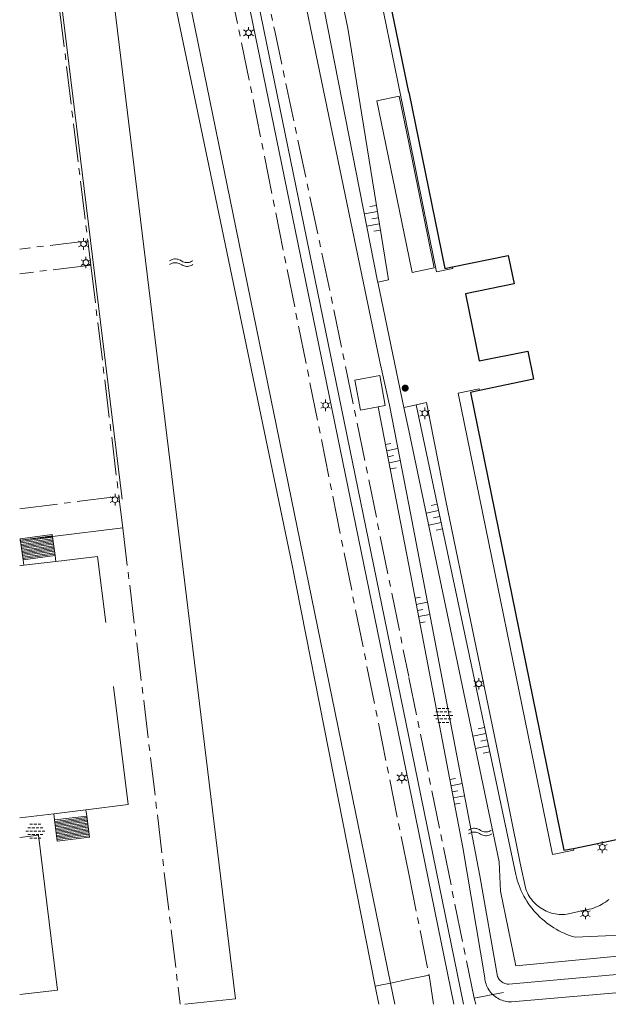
# Model space of a CAD drawing. Header units: metres. Extents: x 118656 to 118796, y 483654 to 483738.
# Tile 9 of 15: x 118740 to 118751, y 483688 to 483707. Entities that reach past the tile are written whole.
import ezdxf

# ---------------------------------------------------------------- set-up
doc = ezdxf.new("R2010")
doc.units = ezdxf.units.M
doc.header["$MEASUREMENT"] = 0
for name, pattern in [('DGN Style 2', [3.180526, 1.908315, -1.27221]), ('DGN Style 3', [4.452736, 3.180526, -1.27221]), ('hek', [1.14, 0.75, -0.13, 0.13, -0.13])]:
    doc.linetypes.add(name, pattern=pattern)
for name, color, linetype, lineweight in [('Barrier', 7, 'Continuous', 0), ('Kader', 7, 'Continuous', 0), ('Klemmfix', 7, 'Continuous', 0), ('Level 16', 7, 'Continuous', 0), ('Level 17', 7, 'Continuous', 0), ('Level 19', 7, 'Continuous', 0), ('Level 2', 7, 'Continuous', 0), ('Level 22', 7, 'Continuous', 0), ('Level 23', 7, 'Continuous', 0), ('Level 24', 7, 'Continuous', 0), ('Level 25', 7, 'Continuous', 0), ('Level 30', 7, 'Continuous', 0), ('Level 32', 7, 'Continuous', 0), ('Level 33', 7, 'Continuous', 0), ('Level 39', 7, 'Continuous', 0), ('Level 50', 7, 'Continuous', 0), ('Oml_ voetganger', 7, 'Continuous', 0), ('Oml_ vrachtverk_', 7, 'Continuous', 0), ('TVM borden', 7, 'Continuous', 0)]:
    doc.layers.add(name, color=color, linetype=linetype, lineweight=lineweight)

# ---------------------------------------------------------------- blocks, each defined once
blk = doc.blocks.new('ONVERH_1')
at = {"layer": 'Barrier', "color": 7, "linetype": 'Continuous', "lineweight": 0}
for p, q in [((-1.18, 0.54), (-0.75, 0.54)), ((-0.86, 1.08), (-0.42, 1.08)), ((-0.54, 0.54), (-0.1, 0.54)), ((-0.21, 1.08), (0.22, 1.08)), ((0.12, 0.54), (0.55, 0.54)), ((0.44, 1.08), (0.87, 1.08)), ((0.77, 0.54), (1.2, 0.54)), ((-1.5, -0.01), (-1.07, -0.01)), ((-1.18, -0.54), (-0.75, -0.54)), ((-1.18, -0.54), (-0.75, -0.54)), ((-0.86, -0.01), (-0.42, -0.01)), ((-0.86, -1.09), (-0.42, -1.09)), ((-0.54, -0.54), (-0.1, -0.54)), ((-0.21, -0.01), (0.22, -0.01)), ((-0.21, -1.09), (0.22, -1.09)), ((0.12, -0.54), (0.55, -0.54)), ((0.44, -0.01), (0.87, -0.01)), ((0.44, -1.09), (0.87, -1.09)), ((0.77, -0.54), (1.2, -0.54)), ((1.09, -0.01), (1.5, -0.01))]:
    blk.add_line(p, q, dxfattribs=at)
blk = doc.blocks.new('WATER')
at = {"layer": 'Oml_ vrachtverk_', "color": 7, "linetype": 'Continuous', "lineweight": 0, "flags": 128}
for points in [[(-1.86, 0.31), (-1.67, 0.42), (-1.48, 0.5), (-1.3, 0.56), (-1.1, 0.59), (-0.91, 0.59), (-0.72, 0.58), (-0.54, 0.54), (-0.34, 0.47), (-0.15, 0.38), (0.04, 0.26), (0.22, 0.16), (0.42, 0.09), (0.61, 0.05), (0.8, 0.02), (0.98, 0.02), (1.18, 0.05), (1.37, 0.1), (1.56, 0.18), (1.74, 0.28), (1.78, 0.3)], [(-1.86, -0.29), (-1.67, -0.18), (-1.48, -0.1), (-1.3, -0.04), (-1.1, -0.01), (-0.91, 0), (-0.72, -0.02), (-0.54, -0.06), (-0.34, -0.13), (-0.15, -0.22), (0.04, -0.34), (0.22, -0.44), (0.42, -0.51), (0.61, -0.56), (0.8, -0.58), (0.98, -0.58), (1.18, -0.55), (1.37, -0.5), (1.56, -0.42), (1.74, -0.32), (1.78, -0.3)]]:
    blk.add_lwpolyline(points, dxfattribs=at)
blk = doc.blocks.new('TALUD_6')
at = {"layer": 'Klemmfix', "color": 7, "linetype": 'Continuous', "lineweight": 0}
for p, q in [((-0.714, 0.005), (-0.712, -0.713)), ((-0.356, 0.002), (-0.356, -1.426)), ((0, 0), (0, -0.711)), ((0.712, 0.003), (0.712, -0.714)), ((0.356, -0.002), (0.356, -1.423))]:
    blk.add_line(p, q, dxfattribs=at)
blk = doc.blocks.new('TALUD_8')
at = {"layer": 'Klemmfix', "color": 7, "linetype": 'Continuous', "lineweight": 0}
for p, q in [((-0.714, 0.005), (-0.715, -0.712)), ((-0.359, 0.003), (-0.359, -1.424)), ((-0.003, 0.001), (-0.003, -0.709)), ((0.353, 0.006), (0.353, -1.421)), ((0.712, 0.003), (0.709, -0.706))]:
    blk.add_line(p, q, dxfattribs=at)
blk = doc.blocks.new('TALUD_9')
at = {"layer": 'Klemmfix', "color": 7, "linetype": 'Continuous', "lineweight": 0}
for p, q in [((-0.711, 0), (-0.712, -0.714)), ((0, 0), (0, -0.714)), ((-0.355, -0.003), (-0.355, -1.426)), ((0.357, -0.003), (0.357, -1.427)), ((0.711, 0), (0.714, -0.716))]:
    blk.add_line(p, q, dxfattribs=at)
blk = doc.blocks.new('TALUD_10')
at = {"layer": 'Klemmfix', "color": 7, "linetype": 'Continuous', "lineweight": 0}
for p, q in [((-0.003, 0.001), (-0.001, -0.715)), ((-0.715, -0.004), (-0.715, -0.714)), ((-0.357, -0.002), (-0.358, -1.427)), ((0.354, -0.002), (0.353, -1.427)), ((0.711, 0), (0.711, -0.715))]:
    blk.add_line(p, q, dxfattribs=at)
blk = doc.blocks.new('LANTPL_1')
at = {"layer": 'Level 50', "color": 7, "linetype": 'Continuous', "lineweight": 13}
for p, q in [((-0.38, 0.22), (-0.78, 0.45)), ((0, 0.45), (0, 0.9)), ((0.78, 0.45), (0.39, 0.22)), ((-0.38, -0.22), (-0.78, -0.46)), ((0, -0.9), (0, -0.46)), ((0.78, -0.46), (0.39, -0.22))]:
    blk.add_line(p, q, dxfattribs=at)
blk.add_circle((0, 0), 0.45, dxfattribs=at)
blk = doc.blocks.new('TALUD_12')
at = {"layer": 'Klemmfix', "color": 7, "linetype": 'Continuous', "lineweight": 0}
for p, q in [((-0.357, 0.003), (-0.356, -1.424)), ((0.357, 0.003), (0.355, -1.423)), ((0.711, 0.001), (0.713, -0.713)), ((-0.711, -0.001), (-0.712, -0.714)), ((0, 0), (-0.001, -0.713))]:
    blk.add_line(p, q, dxfattribs=at)
blk = doc.blocks.new('TALUD_13')
at = {"layer": 'Klemmfix', "color": 7, "linetype": 'Continuous', "lineweight": 0}
for p, q in [((0, 0), (0, -0.714)), ((-0.712, -0.003), (-0.712, -0.717)), ((-0.357, -0.001), (-0.357, -1.428)), ((0.354, -0.004), (0.355, -1.425)), ((0.711, -0.003), (0.712, -0.716))]:
    blk.add_line(p, q, dxfattribs=at)
blk = doc.blocks.new('BOOM_1')
at = {"layer": 'Oml_ voetganger', "linetype": 'Continuous', "lineweight": 0}
h = blk.add_hatch(color=7, dxfattribs=at)
edge = h.paths.add_edge_path()
edge.add_arc((0, 0), 0.56, 0, 360)

msp = doc.modelspace()

# ---------------------------------------------------------------- linework, layer by layer
at = {"layer": 'Kader', "color": 7, "linetype": 'Continuous', "lineweight": 30}
msp.add_line((118750.497, 483690.677), (118757.768, 483692.165), dxfattribs=at)
at = {"layer": 'Kader', "color": 7, "linetype": 'Continuous', "lineweight": 30, "flags": 128}
for points in [[(118747.251, 483705.587), (118746.77, 483707.941), (118746.968, 483707.982)], [(118747.251, 483705.587), (118747.962, 483702.107), (118748.115, 483702.139)], [(118748.115, 483702.139), (118749.214, 483702.363), (118749.329, 483701.804), (118748.373, 483701.609), (118748.643, 483700.286), (118749.599, 483700.481), (118749.712, 483699.925), (118748.648, 483699.701)], [(118748.648, 483699.701), (118748.467, 483699.663), (118750.312, 483690.639), (118750.497, 483690.677)]]:
    msp.add_lwpolyline(points, dxfattribs=at)
at = {"layer": 'Level 16', "color": 7, "linetype": 'Continuous', "lineweight": 0}
for p, q in [((118746.646, 483701.84), (118747.155, 483699.371)), ((118747.155, 483699.371), (118747.251, 483698.913))]:
    msp.add_line(p, q, dxfattribs=at)
at = {"layer": 'Level 16', "color": 7, "linetype": 'Continuous', "lineweight": 0, "flags": 128}
for points in [[(118739.583, 483716.6022), (118740.661, 483716.842), (118744.947, 483696.291), (118746.59, 483687.961)], [(118747.251, 483697.455), (118746.875, 483699.415), (118746.739, 483700.008), (118746.68, 483700.266), (118743.331, 483716.419), (118743.353, 483716.471), (118743.421, 483716.515), (118743.646, 483716.557), (118743.713, 483716.549), (118743.764, 483716.493)], [(118743.764, 483716.493), (118746.634, 483701.86), (118746.646, 483701.84)], [(118742.8377, 483687.603), (118743.835, 483687.713), (118740.609, 483714.187), (118739.583, 483714.0456)], [(118747.251, 483698.913), (118749.033, 483690.41), (118749.063, 483689.835), (118749.36, 483688.36), (118759.971, 483689.369), (118760.009, 483688.969), (118749.225, 483688.001), (118749.216, 483688.001), (118749.195, 483688.003), (118749.174, 483688.006), (118749.153, 483688.011), (118749.133, 483688.018), (118749.114, 483688.027), (118749.095, 483688.037), (118749.078, 483688.05), (118749.062, 483688.064), (118749.047, 483688.079), (118749.034, 483688.095), (118749.022, 483688.113), (118749.012, 483688.132), (118749.003, 483688.151), (118748.656, 483690.134), (118747.251, 483697.455)], [(118746.59, 483687.961), (118746.661, 483687.603)]]:
    msp.add_lwpolyline(points, dxfattribs=at)
at = {"layer": 'Level 17', "color": 7, "linetype": 'Continuous', "lineweight": 0, "flags": 128}
for points in [[(118747.74, 483687.603), (118747.653, 483688.179)], [(118748.539, 483687.724), (118748.5727, 483687.603)]]:
    msp.add_lwpolyline(points, dxfattribs=at)
at = {"layer": 'Level 19', "color": 7, "linetype": 'Continuous', "lineweight": 0}
for p, q in [((118746.652, 483699.38), (118747.251, 483696.262)), ((118747.251, 483699.391), (118747.155, 483699.371)), ((118747.401, 483699.422), (118747.251, 483699.391)), ((118741.614, 483696.995), (118740.23, 483696.826)), ((118739.599, 483696.75), (118739.583, 483696.7481))]:
    msp.add_line(p, q, dxfattribs=at)
at = {"layer": 'Level 19', "color": 7, "linetype": 'DGN Style 2', "lineweight": 0}
msp.add_line((118740.23, 483696.826), (118739.599, 483696.75), dxfattribs=at)
at = {"layer": 'Level 19', "color": 7, "linetype": 'Continuous', "lineweight": 0, "flags": 128}
for points in [[(118746.891, 483688.023), (118741.659, 483713.579), (118740.911, 483717.208), (118739.583, 483716.9308)], [(118743.764, 483716.493), (118744.196, 483715.736), (118746.054, 483706.844), (118746.85, 483701.882), (118746.646, 483701.84)], [(118746.652, 483699.38), (118746.299, 483699.314), (118746.187, 483699.905), (118746.679, 483699.997), (118746.79, 483699.406), (118746.652, 483699.38)], [(118751.198, 483689.671), (118751.163, 483689.644), (118751.128, 483689.619), (118751.092, 483689.595), (118751.054, 483689.573), (118751.016, 483689.552), (118750.976, 483689.533), (118750.936, 483689.516), (118750.895, 483689.501), (118750.853, 483689.488), (118750.811, 483689.477), (118750.403, 483689.385), (118750.366, 483689.379), (118750.329, 483689.376), (118750.291, 483689.374), (118750.253, 483689.374), (118750.215, 483689.376), (118750.178, 483689.38), (118750.141, 483689.386), (118750.104, 483689.393), (118750.067, 483689.403), (118750.031, 483689.414), (118749.996, 483689.427), (118749.961, 483689.442), (118749.927, 483689.458), (118749.894, 483689.476), (118749.862, 483689.496), (118749.831, 483689.517), (118749.801, 483689.54), (118749.772, 483689.564), (118749.744, 483689.59), (118749.718, 483689.617), (118749.693, 483689.645), (118749.669, 483689.675), (118749.647, 483689.705), (118749.627, 483689.737), (118749.608, 483689.769), (118749.591, 483689.803), (118749.575, 483689.837), (118749.561, 483689.873), (118749.447, 483690.385), (118749.022, 483692.505), (118747.986, 483697.526), (118747.601, 483699.464), (118747.401, 483699.422)], [(118747.401, 483699.422), (118749.36, 483690.164), (118749.373, 483690.108), (118749.389, 483690.053), (118749.407, 483689.998), (118749.427, 483689.943), (118749.448, 483689.89), (118749.471, 483689.837), (118749.496, 483689.785), (118749.523, 483689.734), (118749.552, 483689.684), (118749.582, 483689.635), (118749.614, 483689.586), (118749.647, 483689.539), (118749.683, 483689.494), (118749.719, 483689.449), (118749.758, 483689.406), (118749.797, 483689.364), (118749.838, 483689.323), (118749.881, 483689.284), (118749.925, 483689.246), (118749.969, 483689.21), (118750.016, 483689.176), (118750.063, 483689.143), (118750.112, 483689.111), (118750.161, 483689.082), (118750.212, 483689.054), (118750.263, 483689.027), (118750.315, 483689.003), (118750.369, 483688.981), (118750.423, 483688.96), (118750.477, 483688.941), (118750.532, 483688.924), (118752.021, 483688.991)], [(118748.907, 483687.795), (118748.885, 483687.818), (118748.865, 483687.841), (118748.846, 483687.866), (118748.829, 483687.891), (118748.813, 483687.918), (118748.799, 483687.946), (118748.786, 483687.974), (118748.776, 483688.003), (118748.767, 483688.033), (118748.76, 483688.063), (118748.754, 483688.094), (118748.751, 483688.125), (118748.32, 483690.692), (118747.251, 483696.262)], [(118760.331, 483688.602), (118749.275, 483687.653), (118749.244, 483687.653), (118749.213, 483687.655), (118749.182, 483687.659), (118749.151, 483687.665), (118749.121, 483687.672), (118749.091, 483687.682), (118749.062, 483687.693), (118749.034, 483687.706), (118749.007, 483687.721), (118748.98, 483687.737), (118748.955, 483687.755), (118748.93, 483687.775), (118748.907, 483687.795)], [(118746.9768, 483687.603), (118746.891, 483688.023)]]:
    msp.add_lwpolyline(points, dxfattribs=at)
at = {"layer": 'Level 2', "color": 7, "linetype": 'Continuous', "lineweight": 13}
msp.add_line((118747.317, 483702.032), (118747.251, 483702.353), dxfattribs=at)
at = {"layer": 'Level 2', "color": 7, "linetype": 'Continuous', "lineweight": 13, "flags": 128}
for points in [[(118747.251, 483702.353), (118746.622, 483705.417), (118747.063, 483705.507), (118747.251, 483704.589)], [(118747.251, 483704.589), (118747.755, 483702.122), (118747.317, 483702.032)], [(118739.583, 483687.7932), (118740.329, 483687.884), (118739.956, 483690.935), (118739.583, 483690.8897)]]:
    msp.add_lwpolyline(points, dxfattribs=at)
at = {"layer": 'Level 22', "color": 7, "linetype": 'Continuous', "lineweight": 0, "flags": 128}
for points in [[(118746.968, 483707.982), (118746.959, 483708.022), (118746.595, 483707.947), (118747.251, 483704.73)], [(118748.115, 483702.139), (118748.121, 483702.106), (118747.797, 483702.043), (118747.543, 483703.3), (118747.251, 483704.73)], [(118750.497, 483690.677), (118750.504, 483690.639), (118750.088, 483690.555), (118748.226, 483699.651), (118748.641, 483699.736), (118748.648, 483699.701)]]:
    msp.add_lwpolyline(points, dxfattribs=at)
at = {"layer": 'Level 23', "color": 7, "linetype": 'hek', "lineweight": 0}
for p, q in [((118748.539, 483687.724), (118747.251, 483694.068)), ((118747.251, 483690.177), (118747.653, 483688.179)), ((118747.653, 483688.179), (118747.251, 483688.096)), ((118746.59, 483687.961), (118746.891, 483688.023)), ((118746.891, 483688.023), (118747.251, 483688.096)), ((118748.907, 483687.795), (118748.539, 483687.724)), ((118749.123, 483687.837), (118748.907, 483687.795))]:
    msp.add_line(p, q, dxfattribs=at)
at = {"layer": 'Level 23', "color": 7, "linetype": 'hek', "lineweight": 0, "flags": 128}
for points in [[(118747.251, 483690.177), (118744.779, 483702.472), (118743.944, 483706.627), (118742.973, 483711.197), (118742.382, 483713.98), (118742.337, 483714.273), (118742.127, 483715.647), (118741.74, 483717.455)], [(118743.702, 483711.342), (118744.616, 483706.759), (118745.492, 483702.641), (118745.777, 483701.301), (118746.171, 483699.388), (118747.251, 483694.068)], [(118740.925, 483702.655), (118739.583, 483702.4912)], [(118740.984, 483702.176), (118739.583, 483702.0044)], [(118739.583, 483697.3726), (118741.539, 483697.614)]]:
    msp.add_lwpolyline(points, dxfattribs=at)
at = {"layer": 'Level 24', "color": 7, "linetype": 'hek', "lineweight": 0}
for p, q in [((118740.37, 483707.222), (118740.925, 483702.655)), ((118740.925, 483702.655), (118740.984, 483702.176)), ((118740.984, 483702.176), (118741.539, 483697.614)), ((118741.539, 483697.614), (118741.614, 483696.995))]:
    msp.add_line(p, q, dxfattribs=at)
at = {"layer": 'Level 24', "color": 7, "linetype": 'hek', "lineweight": 0, "flags": 128}
msp.add_lwpolyline([(118741.614, 483696.995), (118742.035, 483693.534), (118742.7458, 483687.603)], dxfattribs=at)
at = {"layer": 'Level 25', "color": 7, "linetype": 'Continuous', "lineweight": 0}
msp.add_line((118739.807, 483712.261), (118741.605, 483697.563), dxfattribs=at)
at = {"layer": 'Level 30', "color": 7, "linetype": 'Continuous', "lineweight": 0}
for p, q in [((118739.65, 483696.366), (118740.28, 483696.45)), ((118739.665, 483696.257), (118739.65, 483696.366)), ((118740.28, 483696.45), (118740.295, 483696.334)), ((118740.89, 483691.438), (118740.905, 483691.315)), ((118740.272, 483691.238), (118740.257, 483691.36)), ((118740.905, 483691.315), (118740.272, 483691.238))]:
    msp.add_line(p, q, dxfattribs=at)
at = {"layer": 'Level 32', "color": 7, "linetype": 'Continuous', "lineweight": 0, "flags": 128}
for points in [[(118739.65, 483696.366), (118739.595, 483696.781), (118740.224, 483696.865), (118740.28, 483696.45)], [(118740.905, 483691.315), (118740.956, 483690.899), (118740.323, 483690.822), (118740.272, 483691.238)]]:
    msp.add_lwpolyline(points, dxfattribs=at)
at = {"layer": 'Level 33', "color": 7, "linetype": 'Continuous', "lineweight": 0}
for p, q in [((118739.599, 483696.753), (118740.228, 483696.837)), ((118739.602, 483696.725), (118740.232, 483696.81)), ((118739.606, 483696.698), (118740.235, 483696.782)), ((118739.61, 483696.67), (118740.239, 483696.755)), ((118739.613, 483696.642), (118740.243, 483696.727)), ((118739.617, 483696.615), (118740.247, 483696.699)), ((118739.621, 483696.587), (118740.25, 483696.672)), ((118739.624, 483696.559), (118740.254, 483696.644)), ((118739.628, 483696.532), (118740.258, 483696.616)), ((118739.632, 483696.504), (118740.261, 483696.589)), ((118739.635, 483696.476), (118740.265, 483696.561)), ((118739.639, 483696.449), (118740.269, 483696.533)), ((118739.643, 483696.421), (118740.272, 483696.506)), ((118739.646, 483696.393), (118740.276, 483696.478)), ((118740.275, 483691.21), (118740.908, 483691.287)), ((118740.279, 483691.182), (118740.912, 483691.259)), ((118740.282, 483691.155), (118740.915, 483691.232)), ((118740.286, 483691.127), (118740.918, 483691.204)), ((118740.289, 483691.099), (118740.922, 483691.176)), ((118740.292, 483691.071), (118740.925, 483691.149)), ((118740.296, 483691.044), (118740.929, 483691.121)), ((118740.299, 483691.016), (118740.932, 483691.093)), ((118740.303, 483690.988), (118740.935, 483691.065)), ((118740.306, 483690.961), (118740.939, 483691.038)), ((118740.309, 483690.933), (118740.942, 483691.01)), ((118740.313, 483690.905), (118740.945, 483690.982)), ((118740.316, 483690.877), (118740.949, 483690.955)), ((118740.319, 483690.85), (118740.952, 483690.927))]:
    msp.add_line(p, q, dxfattribs=at)
at = {"layer": 'Level 39', "color": 7, "linetype": 'Continuous', "lineweight": 13}
for p, q in [((118748.3323, 483687.603), (118747.251, 483692.879)), ((118748.1413, 483687.603), (118747.251, 483691.95))]:
    msp.add_line(p, q, dxfattribs=at)
at = {"layer": 'Level 39', "color": 7, "linetype": 'Continuous', "lineweight": 13, "flags": 128}
for points in [[(118747.251, 483691.95), (118742.197, 483716.62), (118740.9263, 483722.783)], [(118747.251, 483692.879), (118742.379, 483716.657), (118741.1134, 483722.783)]]:
    msp.add_lwpolyline(points, dxfattribs=at)
at = {"layer": 'TVM borden', "color": 7, "linetype": 'DGN Style 3', "lineweight": 0}
for p, q in [((118740.295, 483696.334), (118739.665, 483696.257)), ((118739.665, 483696.257), (118739.583, 483696.247)), ((118740.257, 483691.36), (118740.89, 483691.438))]:
    msp.add_line(p, q, dxfattribs=at)
at = {"layer": 'TVM borden', "color": 7, "linetype": 'DGN Style 3', "lineweight": 0, "flags": 128}
for points in [[(118740.89, 483691.438), (118741.719, 483691.539), (118741.12, 483696.434), (118740.295, 483696.334)], [(118739.583, 483691.2777), (118740.257, 483691.36)]]:
    msp.add_lwpolyline(points, dxfattribs=at)

# ---------------------------------------------------------------- block references
at = {"layer": 'Barrier', "color": 7, "linetype": 'Continuous', "lineweight": 0, "xscale": 0.1250023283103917, "yscale": 0.1250023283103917, "zscale": 0.1250023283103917}
for p in [(118747.935, 483693.298), (118739.891, 483691.017)]:
    msp.add_blockref('ONVERH_1', p, dxfattribs=at)
at = {"layer": 'Klemmfix', "color": 7, "linetype": 'Continuous', "lineweight": 0}
for name, p, xscale, yscale, zscale, rotation in [('TALUD_12', (118746.653, 483703.108), 0.3462475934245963, 0.1802986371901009, 0.3462475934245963, 279.0859551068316), ('TALUD_13', (118746.845, 483698.397), 0.3462497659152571, 0.1533803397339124, 0.3462497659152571, 102.053909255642), ('TALUD_10', (118747.867, 483697.219), 0.3462473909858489, 0.1771978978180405, 0.3462473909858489, 281.9594577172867), ('TALUD_6', (118747.423, 483695.366), 0.3462490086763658, 0.1561980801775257, 0.3462490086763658, 100.8910276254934), ('TALUD_9', (118748.798, 483692.82), 0.3462507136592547, 0.1831396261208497, 0.3462507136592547, 281.954615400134), ('TALUD_8', (118748.109, 483691.793), 0.3462474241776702, 0.1562849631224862, 0.3462474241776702, 100.8855852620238)]:
    msp.add_blockref(name, p, dxfattribs=dict(at, xscale=xscale, yscale=yscale, zscale=zscale, rotation=rotation))
at = {"layer": 'Level 50', "color": 7, "linetype": 'Continuous', "lineweight": 13, "xscale": 0.1250023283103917, "yscale": 0.1250023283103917, "zscale": 0.1250023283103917}
for p in [(118744.095, 483706.755), (118740.842, 483702.592), (118740.889, 483702.225), (118745.614, 483699.411), (118747.57, 483699.253), (118741.462, 483697.551), (118748.634, 483693.923), (118747.116, 483692.069), (118751.068, 483690.698), (118750.734, 483689.391)]:
    msp.add_blockref('LANTPL_1', p, dxfattribs=at)
at = {"layer": 'Oml_ voetganger', "color": 7, "linetype": 'Continuous', "lineweight": 0, "xscale": 0.1250023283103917, "yscale": 0.1250023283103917, "zscale": 0.1250023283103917}
msp.add_blockref('BOOM_1', (118747.182, 483699.75), dxfattribs=at)
at = {"layer": 'Oml_ vrachtverk_', "color": 7, "linetype": 'Continuous', "lineweight": 0, "xscale": 0.1250023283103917, "yscale": 0.1250023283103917, "zscale": 0.1250023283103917}
for p in [(118742.771, 483702.223), (118748.663, 483690.999)]:
    msp.add_blockref('WATER', p, dxfattribs=at)

doc.saveas('drawing.dxf')
